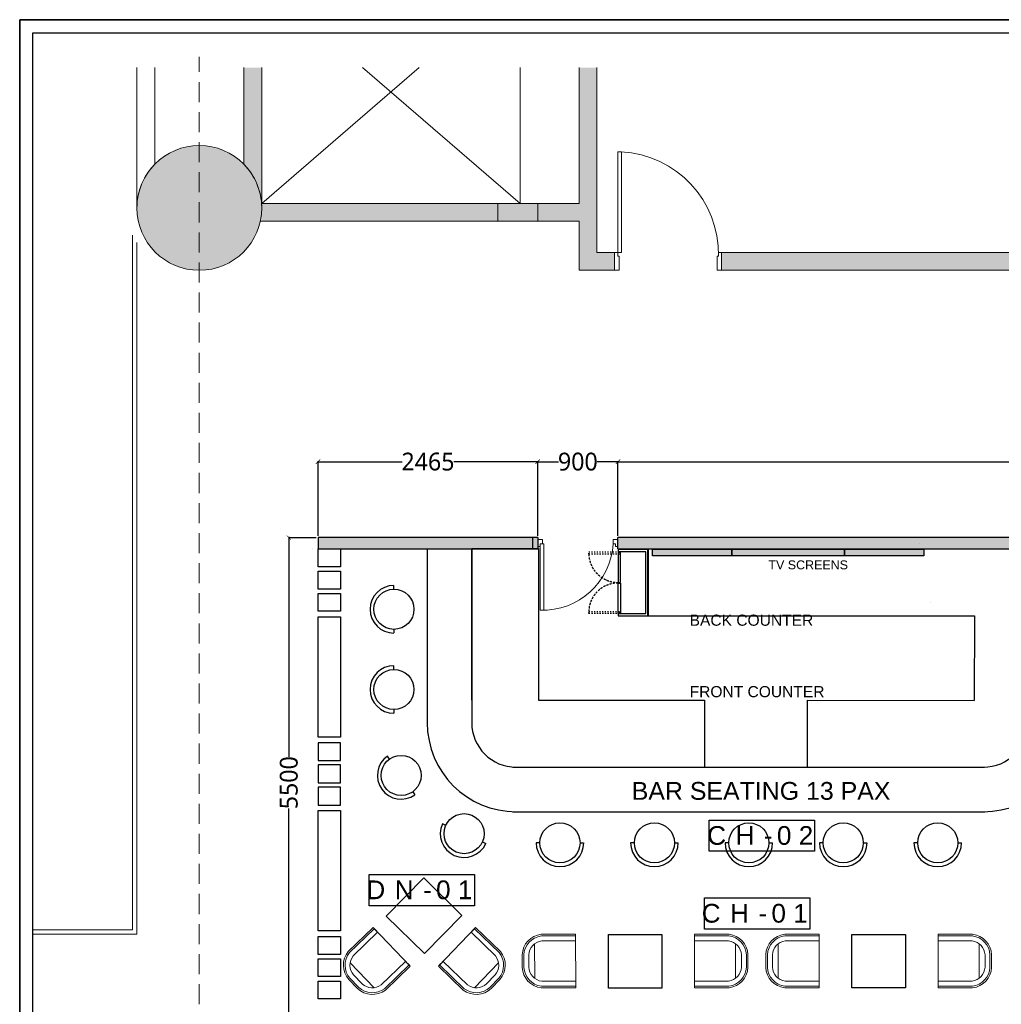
# Model space of a CAD drawing. Header units: millimetres. Extents: x 502444 to 745500, y -417645 to -375189.
# Tile 35 of 208: x 566512 to 577527, y -386239 to -375189. Entities that reach past the tile are written whole.
import ezdxf

# ---------------------------------------------------------------- set-up
doc = ezdxf.new("R2010")
doc.units = ezdxf.units.MM
doc.linetypes.add('ACAD_ISO03W100', pattern=[30, 12, -18])
doc.linetypes.add('DASHED', pattern=[0.75, 0.5, -0.25])
doc.layers.get('Defpoints').update_dxf_attribs({"color": 251})
for name, color, linetype, lineweight in [('0FM-WS-TEXT', 7, 'Continuous', 25), ('A-DOOR', 31, 'Continuous', 9), ('A-FLOR', 192, 'Continuous', 9), ('A-FLOR-HRAL', 11, 'Continuous', 9), ('A-WALL', 113, 'Continuous', 9), ('A-WALL-PATT', 111, 'Continuous', 9), ('furniture', 7, 'Continuous', 20), ('G-ANNO-DIMS', 111, 'Continuous', 9), ('G-ANNO-TEXT', 231, 'Continuous', 9), ('S-COLS', 52, 'Continuous', 9), ('Text', 7, 'Continuous', 25), ('Wall New', 1, 'Continuous', 50)]:
    doc.layers.add(name, color=color, linetype=linetype, lineweight=lineweight)
doc.layers.add('DIMENSIONS', color=7, linetype='Continuous', lineweight=25, true_color=0xcc0000)
doc.layers.add('DOOR', color=7, linetype='Continuous', lineweight=13, true_color=0xcc9900)
doc.styles.add('ARIAL', font='arial.ttf')
doc.styles.add('Arial_B_4', font='arialbd.ttf', dxfattribs={"height": 800})
doc.styles.add('RS75', font='@Malgun Gothic', dxfattribs={"height": 75})
doc.dimstyles.new('DIM', dxfattribs={"dimtxt": 100, "dimasz": 50, "dimexe": 0, "dimexo": 20, "dimgap": 0, "dimtad": 0, "dimdec": 0, "dimrnd": 5, "dimzin": 0, "dimdsep": 46, "dimtxsty": 'Standard', "dimblk": 'OBLIQUE', "dimcen": 0, "dimdle": 10, "dimadec": 4, "dimazin": 0, "dimtfac": 1, "dimtdec": 0, "dimtofl": 0, "dimtmove": 1, "dimatfit": 3, "dimfxl": 1, "dimtolj": 1, "dimtzin": 0, "dimarcsym": 0})

# ---------------------------------------------------------------- blocks, each defined once
blk = doc.blocks.new('dfg')
at = {"layer": 'furniture', "color": 9, "true_color": 0xc7c8ca}
blk.add_line((263, 625), (-263, 625), dxfattribs=at)
blk.add_lwpolyline([(-97, 815), (97, 815, -0.366073), (408, 526), (408, 0), (-408, 0), (-408, 526, -0.366073), (-97, 815)], format="xyb", dxfattribs=at)
for points in [[(97, 815), (-97, 815, 0.366073), (-408, 526), (-408, 0), (-383, 0), (-383, 523, -0.366073), (-96, 790), (96, 790, -0.366073), (383, 523), (383, 0), (408, 0), (408, 526, 0.366073)], [(96, 790), (-96, 790, 0.366073), (-383, 523), (-383, 0), (-308, 0), (-308, 518, -0.358868), (-94, 715), (94, 715, -0.358868), (308, 518), (308, 0), (383, 0), (383, 523, 0.366073)]]:
    blk.add_lwpolyline(points, format="xyb", close=True, dxfattribs=at)
blk = doc.blocks.new('HFHFHF')
at = {"layer": '0FM-WS-TEXT', "color": 252, "true_color": 0x939598}
for p, q in [((618931, -145173), (618889, -145173)), ((619381, -145173), (619422, -145173))]:
    blk.add_line(p, q, dxfattribs=at)
blk.add_circle((619156, -145173), 225, dxfattribs=at)
blk.add_arc((619156, -145173), 267, 180.0122, 0, dxfattribs=at)
blk = doc.blocks.new('sheet format horizontal')
at = {"layer": 'Text'}
for points in [[(66770.91, -4572.61), (66770.91, -3464.93), (65208.79, -3464.93), (65208.79, -4572.61)], [(66770.91, -4572.61), (65208.79, -4572.61), (65208.79, -3464.93), (66770.91, -3464.93)], [(65217.44, -3473.58), (66762.26, -3473.58), (66762.26, -4563.96), (65217.44, -4563.96)]]:
    blk.add_lwpolyline(points, close=True, dxfattribs=at)
blk = doc.blocks.new('acm_Single Swing Door_FR-2Hr_FD 01 - FD_1200 X 2400_Type 10-17312283-L1 - FFL - MEZZANINE LEVEL_EXTN')
at = {"layer": 'A-DOOR'}
for p, q in [((-515, 100), (-465, 100)), ((-515, -100), (-515, 100)), ((-465, 100), (-465, -60)), ((635, 100), (685, 100)), ((635, -60), (635, 100)), ((685, 100), (685, -100)), ((-480, -100), (-515, -100)), ((-480, -60), (-480, -100)), ((-465, -60), (-480, -60)), ((650, -100), (610, -100)), ((610, -100), (610, -1230)), ((650, -60), (635, -60)), ((650, -100), (650, -60)), ((650, -100), (650, -1230)), ((685, -100), (650, -100)), ((650, -1230), (610, -1230))]:
    blk.add_line(p, q, dxfattribs=at)
blk.add_arc((672, -80), 1152, 179.0246, 266.9188, dxfattribs=at)
blk = doc.blocks.new('Top Rail Type - Top Rail_Internal_-V251-L1 - FFL - MEZZANINE LEVEL_EXTN')
at = {"layer": 'A-FLOR-HRAL', "color": 8}
for p, q in [((680929, 61291), (680929, 53495)), ((680979, 61207), (680979, 53445)), ((680929, 53495), (679810, 53495)), ((680979, 53445), (679810, 53445))]:
    blk.add_line(p, q, dxfattribs=at)
blk = doc.blocks.new('DOOR SPA')
at = {"ltscale": 50}
blk.add_line((-230.9, -543.2), (-230.9, -542.3), dxfattribs=at)
at = {"layer": 'DOOR'}
blk.add_lwpolyline([(462.7, -543.3), (498.4, -543.3), (498.4, 119.4), (462.7, 119.3)], close=True, dxfattribs=at)
for points in [[(-278, -586.1), (-278, -515.4), (-254.4, -515.4), (-254.4, -543.2), (-230.9, -543.2), (-230.9, -586.1), (-278, -586.1)], [(522, -586.1), (522, -515.4), (498.5, -515.4), (498.4, -543.3), (474.9, -543.3), (474.9, -586.1), (522, -586.1)]]:
    blk.add_lwpolyline(points, dxfattribs=at)
at = {"layer": 'DOOR', "lineweight": 0}
blk.add_arc((475.8, -588.5), 708.2, 88.17045, 176.33134, dxfattribs=at)
blk = doc.blocks.new('_ArchTick')
at = {"color": 0, "linetype": 'ByBlock', "const_width": 0.15}
blk.add_lwpolyline([(-0.5, -0.5), (0.5, 0.5)], dxfattribs=at)
blk = doc.blocks.new('*D95')
at = {"layer": 'Defpoints', "color": 0, "lineweight": 25, "ltscale": 250, "transparency": 16777216}
for p in [(572325, -380149), (572325, -381001, 0), (573225, -381001, 0)]:
    blk.add_point(p, dxfattribs=at)
at = {"layer": 'DIMENSIONS', "color": 0, "lineweight": -2, "ltscale": 250, "transparency": 16777216}
for p, q in [((572315, -380149), (572558, -380149)), ((572325, -380981), (572325, -380149)), ((573235, -380149), (572993, -380149)), ((573225, -380981), (573225, -380149))]:
    blk.add_line(p, q, dxfattribs=at)
at = {"layer": 'DIMENSIONS', "color": 0, "lineweight": -2, "ltscale": 250, "transparency": 16777216, "xscale": 50, "yscale": 50, "zscale": 50, "rotation": 180}
blk.add_blockref('_ArchTick', (572325, -380149), dxfattribs=at)
at = {"layer": 'DIMENSIONS', "color": 0, "lineweight": -2, "ltscale": 250, "transparency": 16777216, "xscale": 50, "yscale": 50, "zscale": 50}
blk.add_blockref('_ArchTick', (573225, -380149), dxfattribs=at)
at = {"layer": 'DIMENSIONS', "color": 0, "ltscale": 250, "transparency": 16777216, "insert": (572775, -380149), "char_height": 75, "width": 162.99, "attachment_point": 5, "style": 'RS75'}
blk.add_mtext('\\A1;{\\H2.6667x;900}', dxfattribs=at)
blk = doc.blocks.new('*D96')
at = {"layer": 'Defpoints', "color": 0, "lineweight": 25, "ltscale": 250, "transparency": 16777216}
for p in [(572325, -380149), (569860, -381001, 0), (572325, -381001)]:
    blk.add_point(p, dxfattribs=at)
at = {"layer": 'DIMENSIONS', "color": 0, "lineweight": -2, "ltscale": 250, "transparency": 16777216}
for p, q in [((569850, -380149), (570804, -380149)), ((569860, -380981), (569860, -380149)), ((572335, -380149), (571382, -380149)), ((572325, -380981), (572325, -380149))]:
    blk.add_line(p, q, dxfattribs=at)
at = {"layer": 'DIMENSIONS', "color": 0, "lineweight": -2, "ltscale": 250, "transparency": 16777216, "xscale": 50, "yscale": 50, "zscale": 50, "rotation": 180}
blk.add_blockref('_ArchTick', (569860, -380149), dxfattribs=at)
at = {"layer": 'DIMENSIONS', "color": 0, "lineweight": -2, "ltscale": 250, "transparency": 16777216, "xscale": 50, "yscale": 50, "zscale": 50}
blk.add_blockref('_ArchTick', (572325, -380149), dxfattribs=at)
at = {"layer": 'DIMENSIONS', "color": 0, "ltscale": 250, "transparency": 16777216, "insert": (571093, -380149), "char_height": 75, "attachment_point": 5, "style": 'RS75'}
blk.add_mtext('\\A1;{\\H2.6667x;2465}', dxfattribs=at)
blk = doc.blocks.new('*D210')
at = {"layer": 'Defpoints', "color": 0, "lineweight": 25, "ltscale": 250, "transparency": 16777216}
for p in [(569860, -381002), (569532, -386502), (569859, -386502)]:
    blk.add_point(p, dxfattribs=at)
at = {"layer": 'DIMENSIONS', "color": 0, "lineweight": -2, "ltscale": 250, "transparency": 16777216}
for p, q in [((569532, -380992), (569532, -383463)), ((569840, -381002), (569532, -381002)), ((569532, -386512), (569532, -384041)), ((569839, -386502), (569532, -386502))]:
    blk.add_line(p, q, dxfattribs=at)
at = {"layer": 'DIMENSIONS', "color": 0, "lineweight": -2, "ltscale": 250, "transparency": 16777216, "xscale": 50, "yscale": 50, "zscale": 50}
for p, rotation in [((569532, -381002), 90), ((569532, -386502), 270)]:
    blk.add_blockref('_ArchTick', p, dxfattribs=dict(at, rotation=rotation))
at = {"layer": 'DIMENSIONS', "color": 0, "ltscale": 250, "transparency": 16777216, "insert": (569532, -383752), "char_height": 75, "attachment_point": 5, "rotation": 90, "style": 'RS75'}
blk.add_mtext('\\A1;{\\H2.6667x;5500}', dxfattribs=at)
blk = doc.blocks.new('*D216')
at = {"layer": 'Defpoints', "color": 0, "lineweight": 25, "ltscale": 250, "transparency": 16777216}
for p in [(592234, -380149), (573225, -381001, 0), (592234, -381001)]:
    blk.add_point(p, dxfattribs=at)
at = {"layer": 'DIMENSIONS', "color": 0, "lineweight": -2, "ltscale": 250, "transparency": 16777216}
for p, q in [((573215, -380149), (582367, -380149)), ((573225, -380981), (573225, -380149)), ((592244, -380149), (583092, -380149)), ((592234, -380981), (592234, -380149))]:
    blk.add_line(p, q, dxfattribs=at)
at = {"layer": 'DIMENSIONS', "color": 0, "lineweight": -2, "ltscale": 250, "transparency": 16777216, "xscale": 50, "yscale": 50, "zscale": 50, "rotation": 180}
blk.add_blockref('_ArchTick', (573225, -380149), dxfattribs=at)
at = {"layer": 'DIMENSIONS', "color": 0, "lineweight": -2, "ltscale": 250, "transparency": 16777216, "xscale": 50, "yscale": 50, "zscale": 50}
blk.add_blockref('_ArchTick', (592234, -380149), dxfattribs=at)
at = {"layer": 'DIMENSIONS', "color": 0, "ltscale": 250, "transparency": 16777216, "insert": (582730, -380149), "char_height": 75, "attachment_point": 5, "style": 'RS75'}
blk.add_mtext('\\A1;{\\H2.6667x;19010}', dxfattribs=at)

msp = doc.modelspace()

# ---------------------------------------------------------------- hatches: boundary and pattern name
at = {"layer": '0FM-WS-TEXT'}
h = msp.add_hatch(color=256, dxfattribs=at)
h.dxf.hatch_style = 1
h.paths.add_polyline_path([(572325.27293, -381000.88698), (569859.97974, -381000.88698), (569859.97974, -381127.88698), (572325.27293, -381127.88698)])
h = msp.add_hatch(color=256, dxfattribs=at)
h.dxf.hatch_style = 1
h.paths.add_polyline_path([(573225.38743, -381000.88698), (573225.41387, -381127.88698), (592233.87748, -381127.88698), (592233.85104, -381000.88698)])
at = {"layer": '0FM-WS-TEXT', "true_color": 0x636466}
h = msp.add_hatch(color=251, dxfattribs=at)
h.dxf.hatch_style = 1
h.paths.add_polyline_path([(574502.80507, -381128.99791), (573611.47369, -381129.41449), (573611.47369, -381207.01409), (574502.80507, -381207.01409)])
h.paths.add_polyline_path([(575765.74074, -381128.98921), (574502.80507, -381128.98921), (574502.80507, -381207.01409), (575765.74074, -381207.01409)])
h.paths.add_polyline_path([(576657.07369, -381128.98921), (575765.74074, -381128.98921), (575765.71429, -381207.01409), (576657.04724, -381207.01409)])
at = {"layer": 'A-WALL-PATT'}
for points in [[(569227.42043, -375726.07546), (569027.42043, -375726.07546), (569027.42043, -376810.92131), (569085.42157, -376878.14735), (569134.44624, -376952.17474), (569173.70572, -377031.81245), (569202.56836, -377115.77923), (569220.56981, -377202.72416), (569227.42043, -377291.2484)], [(572988.09478, -375726.07546), (572788.09478, -375726.07546), (572788.09478, -378000.88698), (572988.09478, -378000.88698)]]:
    msp.add_hatch(color=256, dxfattribs=at).paths.add_polyline_path(points)
h = msp.add_hatch(color=256, dxfattribs=at)
h.paths.add_polyline_path([(571877.4868, -377450.88698), (571877.4868, -377250.88698), (569227.42043, -377250.88698), (569227.42043, -377450.88698), (569835.39599, -377450.88698)], flags=0)
h.paths.add_polyline_path([(572788.09478, -377450.88698), (572788.09478, -377250.88698), (572327.4868, -377250.88698), (572327.4868, -377450.88698)], flags=0)
h = msp.add_hatch(color=256, dxfattribs=at)
h.paths.add_polyline_path([(579327.4868, -378000.88698), (579727.4868, -378000.88698), (579727.4868, -377800.88698), (579327.4868, -377800.88698)], flags=0)
h.paths.add_polyline_path([(578127.4868, -378000.88698), (578127.4868, -377800.88698), (574388.09478, -377800.88698), (574388.09478, -378000.88698), (575485.36943, -378000.88698)], flags=0)
h.paths.add_polyline_path([(572988.09478, -378000.88698), (573188.09478, -378000.88698), (573188.09478, -377800.88698), (572988.09478, -377800.88698)], flags=0)
at = {"layer": 'S-COLS', "lineweight": 5}
for points in [[(568527.4868, -378000.88698), (568618.85513, -377994.89838), (568708.66013, -377977.03506), (568795.3652, -377947.60265), (568877.4868, -377907.10476), (568953.6198, -377856.23432), (569022.46154, -377795.86172), (569082.83413, -377727.01998), (569133.70458, -377650.88698), (569174.20247, -377568.76538), (569203.63487, -377482.06031), (569221.4982, -377392.25531), (569227.4868, -377300.88698), (569221.4982, -377209.51864), (569203.63487, -377119.71365), (569174.20247, -377033.00857), (569133.70458, -376950.88698), (569082.83413, -376874.75398), (569022.46154, -376805.91223), (568953.6198, -376745.53964), (568877.4868, -376694.66919), (568795.3652, -376654.1713), (568708.66013, -376624.7389), (568618.85513, -376606.87557), (568527.4868, -376600.88698), (568422.90263, -376609.50437), (568346.31346, -376624.7389), (568259.60839, -376654.1713), (568177.4868, -376694.66919), (568101.3538, -376745.53964), (568032.51205, -376805.91223), (567972.13946, -376874.75398), (567921.26901, -376950.88698), (567880.77112, -377033.00857), (567851.33872, -377119.71365), (567833.47539, -377209.51864), (567827.4868, -377300.88698), (567833.47539, -377392.25531), (567851.33872, -377482.06031), (567880.77112, -377568.76538), (567921.26901, -377650.88698), (567972.13946, -377727.01998), (568032.51205, -377795.86172), (568101.3538, -377856.23432), (568177.4868, -377907.10476), (568259.60839, -377947.60265), (568346.31346, -377977.03506), (568436.11846, -377994.89838)], [(571877.4868, -377450.88698), (572327.4868, -377450.88698), (572327.4868, -377250.88698), (571877.4868, -377250.88698)]]:
    msp.add_hatch(color=251, dxfattribs=at).paths.add_polyline_path(points, flags=0)

# ---------------------------------------------------------------- linework, layer by layer
at = {"color": 250, "lineweight": 9}
for p, q in [((570996.24227, -375726.07546, 0), (569227.42043, -377250.88698, 0)), ((570358.66496, -375726.07546, 0), (572127.4868, -377250.88698, 0)), ((572127.4868, -375726.07546, 0), (572127.4868, -377250.88698, 0))]:
    msp.add_line(p, q, dxfattribs=at)
for p, q in [((571084.53628, -381127.78031, 0), (571084.53628, -383077.78031, 0)), ((571584.53628, -381124.00365, 0), (571584.53628, -383077.78031, 0)), ((572334.39591, -382824.79132, 0), (574197.95567, -382826.05987, 0)), ((575347.95212, -382826.8427, 0), (577224.01949, -382828.11977, 0)), ((572043.96755, -383577.78881, 0), (577337.83814, -383577.78881, 0)), ((572043.96755, -384077.78881, 0), (577343.04789, -384077.78881, 0))]:
    msp.add_line(p, q)
at = {"elevation": 0}
for points in [[(572325.27293, -381000.88698), (569859.97974, -381000.88698), (569860.00618, -381127.88698)], [(577825.36163, -381000.88698), (573225.40065, -381000.88698)], [(576609.99343, -381064.4444), (576609.99373, -381063.33347)], [(573225.40065, -381127.88698), (578325.67103, -381127.88698)]]:
    msp.add_lwpolyline(points, dxfattribs=at)
msp.add_lwpolyline([(569792.34475, -381124.87421), (569792.34475, -381124.87421)], close=True, dxfattribs=at)
at = {"lineweight": 30}
for points in [[(574250.47724, -384171.30444), (575431.812, -384171.30444), (575431.812, -384521.76543), (574250.47724, -384521.76543)], [(570432.61689, -384781.45708), (571613.95164, -384781.45708), (571613.95164, -385131.91806), (570432.61689, -385131.91806)], [(574195.80924, -385044.5528), (575377.144, -385044.5528), (575377.144, -385395.01378), (574195.80924, -385395.01378)]]:
    msp.add_lwpolyline(points, close=True, dxfattribs=at)
for centre, radius, start, end in [((572084.53628, -383077.78881, 0), 1000, 180, 270), ((572084.53628, -383077.78881, 0), 500, 180, 270), ((577325.26238, -383077.94699, 0), 500, 270, 0), ((577325.26238, -383077.94699, 0), 1000, 270, 0)]:
    msp.add_arc(centre, radius, start, end)
at = {"layer": '0FM-WS-TEXT'}
for p, q in [((572267.42118, -381000.88698, 0), (572267.42118, -381127.88698, 0)), ((572325.27293, -381000.88698, 0), (572325.27293, -381127.88698, 0)), ((573225.40065, -381127.88698, 0), (573225.40065, -381000.88698, 0)), ((569860.00618, -381127.88698, 0), (572325.27293, -381127.88698, 0)), ((576731.30857, -381729.19012, 0), (576731.30857, -381729.19012, 0)), ((577224.66633, -381877.89145, 0), (577224.01949, -382828.11977, 0)), ((574197.95567, -382824.79132, 0), (574197.95567, -383577.78881, 0)), ((575347.95212, -382826.8427, 0), (575347.95165, -383577.78881, 0))]:
    msp.add_line(p, q, dxfattribs=at)
at = {"layer": '0FM-WS-TEXT', "elevation": 0}
for points in [[(570109.97974, -381127.88698), (570109.97974, -381327.88698), (569860.00618, -381327.88698), (569860.00618, -381127.88698)], [(570109.97974, -381377.88698), (570109.97974, -381577.88698), (569860.00618, -381577.88698), (569860.00618, -381377.88698)], [(570109.97974, -381627.88698), (570109.97974, -381827.88698), (569860.00618, -381827.88698), (569860.00618, -381627.88698)], [(569860.00618, -383240.38698), (569860.00618, -381890.38698), (570109.97974, -381890.38698), (570109.97974, -383240.38698)], [(570109.97974, -383502.88698), (570109.97974, -383302.88698), (569860.00618, -383302.88698), (569860.00618, -383502.88698)], [(570109.97974, -383752.88698), (570109.97974, -383552.88698), (569860.00618, -383552.88698), (569860.00618, -383752.88698)], [(570109.97974, -384002.88698), (570109.97974, -383802.88698), (569860.00618, -383802.88698), (569860.00618, -384002.88698)], [(569860.00618, -385415.38698), (569860.00618, -384065.38698), (570109.97974, -384065.38698), (570109.97974, -385415.38698)], [(571473.28474, -385240.78406), (571052.48988, -385668.4892), (570624.78474, -385247.69435), (571045.57959, -384819.9892)], [(570109.97974, -385477.88698), (570109.97974, -385677.88698), (569860.00618, -385677.88698), (569860.00618, -385477.88698)], [(573717.54986, -385456.56796), (573717.54986, -386056.56796), (573117.54986, -386056.56796), (573117.54986, -385456.56796)], [(576450.96507, -385453.732), (576450.96507, -386053.732), (575850.96507, -386053.732), (575850.96507, -385453.732)], [(570109.97974, -385727.88698), (570109.97974, -385927.88698), (569860.00618, -385927.88698), (569860.00618, -385727.88698)], [(570109.97974, -385977.88698), (570109.97974, -386177.88698), (569860.00618, -386177.88698), (569860.00618, -385977.88698)]]:
    msp.add_lwpolyline(points, close=True, dxfattribs=at)
for points in [[(571584.53628, -382824.79132), (571584.39591, -382824.79132), (571584.17653, -381124.00365), (572334.17653, -381124.00365), (572334.39591, -382824.79132)], [(577035.27975, -381128.88698), (573565.40079, -381128.88698), (573565.40079, -381878.88698), (577225.17687, -381877.89132)]]:
    msp.add_lwpolyline(points, dxfattribs=at)
at = {"layer": '0FM-WS-TEXT', "color": 18, "linetype": 'ACAD_ISO03W100', "lineweight": 25, "true_color": 0x000000, "elevation": 0}
for points in [[(572897.95087, -381161.0063), (573241.39121, -381161.0063), (573241.39121, -381186.0063), (572897.95087, -381186.0063)], [(572897.95087, -381828.88698), (573241.39121, -381828.88698), (573241.39121, -381853.88698), (572897.95087, -381853.88698)]]:
    msp.add_lwpolyline(points, close=True, dxfattribs=at)
at = {"layer": '0FM-WS-TEXT', "color": 18, "lineweight": 25, "true_color": 0x000000, "elevation": 0}
for points in [[(573228.89121, -381853.88698), (573228.89121, -381878.88698), (573561.47369, -381878.88698), (573561.47369, -381136.0063), (573228.89121, -381136.0063), (573228.89121, -381161.0063)], [(573228.89121, -381853.88698), (573536.47369, -381853.88698), (573536.47369, -381161.0063), (573228.89121, -381161.0063)]]:
    msp.add_lwpolyline(points, dxfattribs=at)
for points in [[(573253.89121, -381504.44664), (573253.89121, -381161.0063), (573228.89121, -381161.0063), (573228.89121, -381504.44664)], [(573253.89121, -381510.44664), (573253.89121, -381853.88698), (573228.89121, -381853.88698), (573228.89121, -381510.44664)]]:
    msp.add_lwpolyline(points, close=True, dxfattribs=at)
at = {"layer": '0FM-WS-TEXT'}
for points in [[(573611.47369, -381128.88698), (574502.80507, -381128.88698), (574502.80507, -381207.01223), (573611.47369, -381207.01223)], [(574502.77862, -381128.88698), (575765.71429, -381128.88698), (575765.71429, -381207.01223), (574502.77862, -381207.01223)], [(575765.71429, -381128.88698), (576657.04724, -381128.88698), (576657.04724, -381207.01223), (575765.71429, -381207.01223)]]:
    msp.add_lwpolyline(points, close=True, dxfattribs=at)
at = {"layer": '0FM-WS-TEXT', "color": 18, "linetype": 'DASHED', "lineweight": 25, "ltscale": 50, "true_color": 0x000000}
for centre, start, end in [((573225.74547, -381176.53018, 0), 181.65588587, 270.549627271), ((573225.74547, -381838.3631, 0), 89.450372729, 178.344114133)]:
    msp.add_arc(centre, 327.93154, start, end, dxfattribs=at)
at = {"layer": 'A-FLOR'}
msp.add_line((569227.42043, -377450.88698, 0), (569209.83564, -377450.88698, 0), dxfattribs=at)
at = {"layer": 'A-WALL', "color": 130, "lineweight": 18}
for p, q in [((567827.4868, -375726.07546, 0), (567827.4868, -377300.88698, 0)), ((568027.4868, -376810.98903, 0), (568027.4868, -375726.07546, 0)), ((569027.42043, -375726.07546, 0), (569027.42043, -376810.92131, 0)), ((569227.42043, -377250.88698, 0), (569227.42043, -375726.07546, 0)), ((572788.09478, -375726.07546, 0), (572788.09478, -377250.88698, 0)), ((572988.09478, -377800.88698, 0), (572988.09478, -375726.07546, 0)), ((571877.4868, -377250.88698, 0), (569227.42043, -377250.88698, 0)), ((571877.4868, -377450.88698, 0), (571877.4868, -377250.88698, 0)), ((572788.09478, -377250.88698, 0), (572327.4868, -377250.88698, 0)), ((572327.4868, -377250.88698, 0), (572327.4868, -377450.88698, 0)), ((569227.42043, -377450.88698, 0), (571877.4868, -377450.88698, 0)), ((572327.4868, -377450.88698, 0), (572788.09478, -377450.88698, 0)), ((572788.09478, -377450.88698, 0), (572788.09478, -378000.88698, 0)), ((573188.09478, -377800.88698, 0), (572988.09478, -377800.88698, 0)), ((573188.09478, -378000.88698, 0), (573188.09478, -377800.88698, 0)), ((577927.4868, -377800.88698, 0), (574388.09478, -377800.88698, 0)), ((574388.09478, -377800.88698, 0), (574388.09478, -378000.88698, 0)), ((572788.09478, -378000.88698, 0), (573188.09478, -378000.88698, 0)), ((574388.09478, -378000.88698, 0), (578127.4868, -378000.88698, 0))]:
    msp.add_line(p, q, dxfattribs=at)
msp.add_arc((568527.4868, -377300.88698, 0), 700, 135.584691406, 180, dxfattribs=at)
at = {"layer": 'A-WALL'}
msp.add_arc((568527.4868, -377300.88698, 0), 700, 0.788953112, 44.423069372, dxfattribs=at)
at = {"layer": 'G-ANNO-DIMS', "linetype": 'DASHED', "ltscale": 450}
msp.add_line((568527.4868, -390963.09051, 0), (568527.4868, -375604.20429, 0), dxfattribs=at)
at = {"layer": 'S-COLS', "color": 250}
for p, q in [((572327.4868, -377250.88698, 0), (571877.4868, -377250.88698, 0)), ((571877.4868, -377250.88698, 0), (571877.4868, -377450.88698, 0)), ((572327.4868, -377450.88698, 0), (572327.4868, -377250.88698, 0)), ((571877.4868, -377450.88698, 0), (572327.4868, -377450.88698, 0))]:
    msp.add_line(p, q, dxfattribs=at)
for start, end in [(0, 180), (180, 0)]:
    msp.add_arc((568527.4868, -377300.88698, 0), 700, start, end, dxfattribs=at)

# ---------------------------------------------------------------- block references
at = {"layer": '0FM-WS-TEXT'}
for p, rotation in [((715883.63181, 237350.51248, 0), 270), ((715883.63181, 236450.51248, 0), 270), ((330169.14093, 204998.26718, 0), 305.4284391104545), ((67671.06484, 3731.98085, 0), 335.5917201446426)]:
    msp.add_blockref('HFHFHF', p, dxfattribs=dict(at, rotation=rotation))
for p in [(-46581.7325, -239253.65775, 0), (-45521.91644, -239253.65775, 0), (-44462.10037, -239253.65775, 0), (-43402.2843, -239253.65775, 0), (-42342.46823, -239253.65775, 0)]:
    msp.add_blockref('HFHFHF', p, dxfattribs=at)
at = {"layer": 'A-DOOR', "rotation": 180}
msp.add_blockref('acm_Single Swing Door_FR-2Hr_FD 01 - FD_1200 X 2400_Type 10-17312283-L1 - FFL - MEZZANINE LEVEL_EXTN', (573873.09478, -377900.88698, 0), dxfattribs=at)
at = {"layer": 'A-FLOR-HRAL', "color": 8}
msp.add_blockref('Top Rail Type - Top Rail_Internal_-V251-L1 - FFL - MEZZANINE LEVEL_EXTN', (-113151.45785, -438896.17828, 0), dxfattribs=at)
at = {"layer": 'DOOR', "xscale": 1.125091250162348, "yscale": 1.125091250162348, "zscale": 1.125091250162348, "rotation": 180}
msp.add_blockref('DOOR SPA', (572912.6556, -381681.52433, 0), dxfattribs=at)
at = {"layer": 'furniture', "color": 252, "lineweight": 25, "true_color": 0x939598}
for p, xscale, yscale, zscale, rotation in [((570685.53353, -385593.61133, 0), 0.7361963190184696, 0.7361963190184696, 0.7361963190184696, 133.9532112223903), ((571419.44624, -385593.61133, 0), -0.7361963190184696, 0.7361963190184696, 0.7361963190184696, 226.0467887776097), ((572750.71616, -385752.98965, 0), 0.7361963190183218, 0.7361963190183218, 0.7361963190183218, 90.03601402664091), ((574084.37981, -385753.46683, 0), 0.7361963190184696, 0.7361963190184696, 0.7361963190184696, 270.059445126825), ((575484.13366, -385753.31286, 0), -0.7361963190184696, 0.7361963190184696, 0.7361963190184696, 89.94055487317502), ((576817.79731, -385752.83568, 0), -0.7361963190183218, 0.7361963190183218, 0.7361963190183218, 269.9639859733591)]:
    msp.add_blockref('dfg', p, dxfattribs=dict(at, xscale=xscale, yscale=yscale, zscale=zscale, rotation=rotation))
at = {"layer": 'Wall New', "color": 5, "true_color": 0x0000ff, "xscale": 16.94267598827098, "yscale": 16.94267598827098, "zscale": 16.94267598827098}
msp.add_blockref('sheet format horizontal', (-538299.82814, -316483.49216, 2803.51127), dxfattribs=at)

# ---------------------------------------------------------------- texts
at = {"layer": 'G-ANNO-TEXT', "color": 7, "attachment_point": 1, "style": 'Arial_B_4'}
for s, insert, char_height, width in [('\\pxqc;{\\fArial|b0|i0|c0|p34;TV SCREENS}', (572865.41707, -381256.87115, 0), 100, 4989.57663), ('{\\fArial|b0|i0|c0|p34;BACK COUNTER}', (574029.4431, -381865.22756, 0), 125, 3074.9844759), ('{\\fArial|b0|i0|c0|p34;FRONT COUNTER}', (574029.4431, -382667.17307, 0), 125, 3074.9844759), ('{\\fArial|b0|i0|c0|p34;BAR SEATING 13 PAX}', (573379.82065, -383743.49383, 0), 200, 3074.9844759)]:
    msp.add_mtext(s, dxfattribs=dict(at, insert=insert, char_height=char_height, width=width))
at = {"layer": 'Text', "color": 6, "linetype": 'Continuous', "lineweight": 5, "ltscale": 25, "char_height": 210, "width": 1792.555072, "attachment_point": 2, "style": 'ARIAL'}
for s, insert in [('{\\T1.5;\\C256;\\c0;CH-02}', (574862.488, -384238.68121, 3381.96683)), ('{\\T1.5;\\C256;\\c0;DN-01}', (571037.73147, -384848.83384, 3381.96683)), ('{\\T1.5;\\C256;\\c0;CH-01}', (574800.92383, -385111.92957, 3381.96683))]:
    msp.add_mtext(s, dxfattribs=dict(at, insert=insert))

# ---------------------------------------------------------------- dimensions: what is measured, and where the dimension line sits
at = {"layer": 'DIMENSIONS', "color": 252, "ltscale": 250, "true_color": 0x939598}
for p1, p2, distance, picture, middle in [((569859.97974, -381000.88698, 0), (572325.27293, -381000.88698), 851.54485, '*D96', (571092.62633, -380149.34213)), ((573225.40065, -381000.88698, 0), (572325.27293, -381000.88698, 0), -851.54485, '*D95', (572775.33679, -380149.34213))]:
    dim = msp.add_aligned_dim(p1=p1, p2=p2, distance=distance, text='{\\H2.6667x;<>}', dimstyle='DIM', override={"dimtxt": 60, "dimtxsty": 'RS75', "dimblk1": 'ArchTick', "dimblk2": 'ArchTick', "dimsah": 1}, dxfattribs=at)
    dim.commit()
    dim.dimension.update_dxf_attribs({"geometry": picture, "text_midpoint": middle})
dim = msp.add_linear_dim(base=(592233.86426, -380149.34213), p1=(573225.40065, -381000.88698, 0), p2=(592233.86426, -381000.88698), text='{\\H2.6667x;<>}', dimstyle='DIM', override={"dimtxt": 60, "dimtxsty": 'RS75', "dimblk1": 'ArchTick', "dimblk2": 'ArchTick', "dimsah": 1}, dxfattribs=at)
dim.commit()
dim.dimension.update_dxf_attribs({"geometry": '*D216', "text_midpoint": (582729.63245, -380149.34213)})
dim = msp.add_linear_dim(base=(569532.2048, -386502.17487, 0), p1=(569859.97974, -381001.90942, 0), p2=(569858.80652, -386502.17487, 0), angle=90, text='{\\H2.6667x;<>}', dimstyle='DIM', override={"dimtxt": 60, "dimtxsty": 'RS75', "dimblk1": 'ArchTick', "dimblk2": 'ArchTick', "dimsah": 1}, dxfattribs=at)
dim.commit()
dim.dimension.update_dxf_attribs({"geometry": '*D210', "text_midpoint": (569532.2048, -383752.04215, 0)})

doc.saveas('drawing.dxf')
